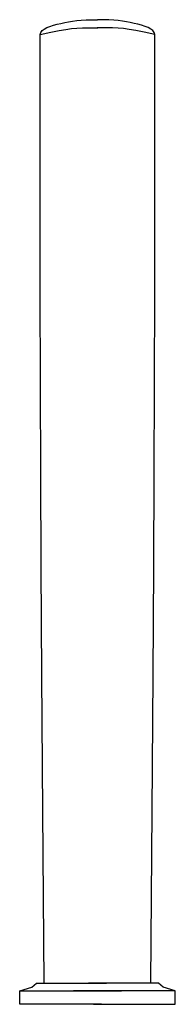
# Model space of a CAD drawing. Header units: millimetres. Extents: x 2319 to 2453, y 409 to 1259.
import ezdxf

# ---------------------------------------------------------------- set-up
doc = ezdxf.new("R2010")
doc.units = ezdxf.units.MM
doc.layers.add('G-PLANOTM', color=6, linetype='Continuous', lineweight=40)

msp = doc.modelspace()

# ---------------------------------------------------------------- linework, layer by layer
at = {"layer": 'G-PLANOTM', "lineweight": 25}
for points in [[(2336.49, 1246.66), (2336.93, 1248.39), (2338.09, 1249.93), (2339.87, 1251.31), (2342.16, 1252.53), (2344.86, 1253.62), (2347.85, 1254.59), (2351.03, 1255.46), (2354.28, 1256.23), (2357.55, 1256.93), (2360.86, 1257.55), (2364.29, 1258.09), (2367.91, 1258.54), (2371.8, 1258.9), (2376.02, 1259.16), (2380.66, 1259.32), (2385.79, 1259.37)], [(2435.08, 1246.66), (2434.65, 1248.39), (2433.48, 1249.93), (2431.7, 1251.31), (2429.41, 1252.53), (2426.72, 1253.62), (2423.73, 1254.59), (2420.55, 1255.46), (2417.29, 1256.23), (2414.03, 1256.93), (2410.72, 1257.55), (2407.29, 1258.09), (2403.67, 1258.54), (2399.78, 1258.9), (2395.55, 1259.16), (2390.91, 1259.32), (2385.79, 1259.37)], [(2336.49, 1246.66), (2345.6, 1248.54), (2352.72, 1249.95), (2358.43, 1250.96), (2363.31, 1251.64), (2367.94, 1252.05), (2372.9, 1252.26), (2378.79, 1252.34), (2386.17, 1252.35)], [(2435.08, 1246.66), (2425.97, 1248.54), (2418.85, 1249.95), (2413.15, 1250.96), (2408.27, 1251.64), (2403.64, 1252.05), (2398.67, 1252.26), (2392.79, 1252.34), (2385.41, 1252.35)], [(2339.76, 427.67), (2338.71, 576.11), (2337.92, 693.07), (2337.34, 786.95), (2336.96, 867.37), (2336.72, 943.94), (2336.58, 1026.27), (2336.52, 1123.97), (2336.49, 1246.66)], [(2431.81, 427.67), (2432.86, 576.11), (2433.66, 693.07), (2434.23, 786.95), (2434.62, 867.37), (2434.86, 943.94), (2434.99, 1026.27), (2435.05, 1123.97), (2435.08, 1246.66)], [(2318.89, 420.86), (2329.34, 424.27), (2333.25, 427.67), (2393.56, 427.67)], [(2452.69, 420.86), (2442.24, 424.27), (2438.33, 427.67), (2378.01, 427.67)], [(2318.89, 409.35), (2318.89, 420.86), (2406.48, 420.86)], [(2452.69, 409.35), (2452.69, 420.86), (2365.09, 420.86)], [(2389.35, 409.35), (2318.89, 409.35)], [(2382.23, 409.35), (2452.69, 409.35)]]:
    msp.add_lwpolyline(points, dxfattribs=at)

doc.saveas('drawing.dxf')
